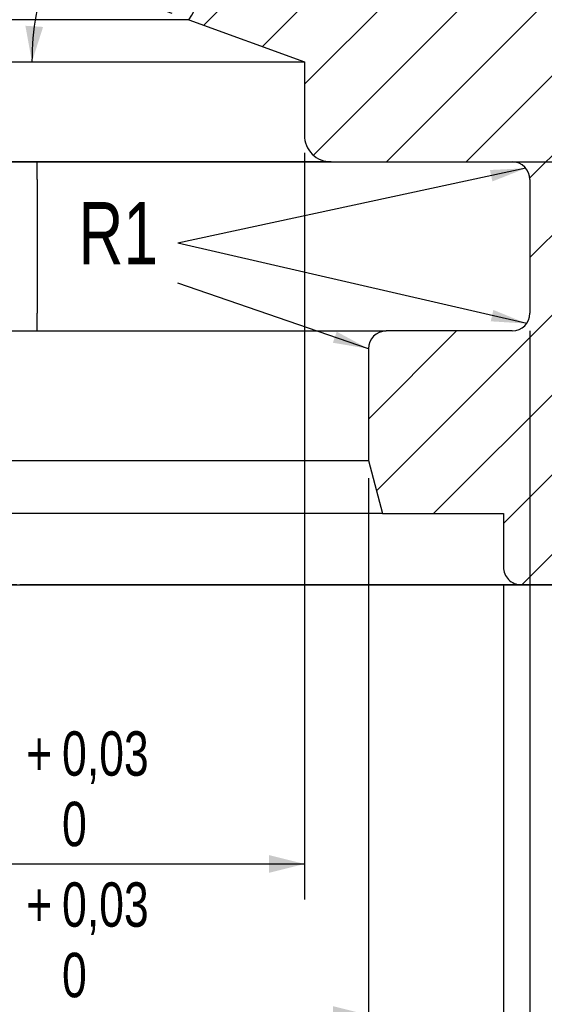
# Model space of a CAD drawing. Header units: millimetres. Extents: x 8 to 586, y 8 to 412.
# Tile 5 of 7: x 298 to 328, y 290 to 345. Entities that reach past the tile are written whole.
import ezdxf

# ---------------------------------------------------------------- set-up
doc = ezdxf.new("R2010")
doc.units = ezdxf.units.MM
for name, color, linetype in [('DIMENSIONS', 2, 'Continuous'), ('HATCH', 3, 'Continuous'), ('TEXT', 2, 'Continuous')]:
    doc.layers.add(name, color=color, linetype=linetype)
doc.layers.add('OUTLINE', color=7, linetype='Continuous', lineweight=25)
doc.styles.add('SLDTEXTSTYLE1', font='TXT', dxfattribs={"width": 0.75})
doc.dimstyles.new('SLDDIMSTYLE0', dxfattribs={"dimtxt": 0.18, "dimasz": 2, "dimexe": 0, "dimexo": 0.0625, "dimgap": 0, "dimtad": 0, "dimtih": 1, "dimtoh": 1, "dimdec": 0, "dimrnd": 1e-09, "dimzin": 0, "dimdsep": 46, "dimtxsty": 'Standard', "dimsah": 1, "dimcen": 0.09, "dimadec": 0, "dimazin": 0, "dimtfac": 2, "dimtdec": 0, "dimtofl": 0, "dimtmove": 0, "dimatfit": 3, "dimfxl": 0, "dimfrac": 2, "dimtolj": 1, "dimtzin": 0, "dimarcsym": 0})
doc.dimstyles.new('SLDDIMSTYLE13', dxfattribs={"dimtxt": 3.5, "dimasz": 2, "dimexe": 0, "dimexo": 0.0625, "dimgap": 0.875, "dimtad": 1, "dimdec": 1, "dimrnd": 1e-09, "dimzin": 12, "dimdsep": 46, "dimtxsty": 'SLDTEXTSTYLE1', "dimsah": 1, "dimcen": 0.09, "dimadec": 0, "dimazin": 3, "dimtol": 1, "dimtp": 0.05, "dimtm": 0.05, "dimtfac": 1, "dimtofl": 0, "dimtmove": 0, "dimatfit": 3, "dimfxl": 0, "dimfrac": 2, "dimtolj": 1, "dimarcsym": 0})
doc.dimstyles.new('SLDDIMSTYLE14', dxfattribs={"dimtxt": 3.5, "dimasz": 2, "dimexe": 0, "dimexo": 0.0625, "dimgap": 0.875, "dimtad": 1, "dimdec": 1, "dimrnd": 1e-09, "dimzin": 12, "dimdsep": 46, "dimtxsty": 'SLDTEXTSTYLE1', "dimsah": 1, "dimcen": 0.09, "dimadec": 0, "dimazin": 3, "dimtol": 1, "dimtp": 0.03, "dimtfac": 1, "dimtofl": 0, "dimtmove": 0, "dimatfit": 3, "dimfxl": 0, "dimfrac": 2, "dimtolj": 1, "dimarcsym": 0})
doc.dimstyles.new('SLDDIMSTYLE2', dxfattribs={"dimtxt": 3.5, "dimasz": 2, "dimexe": 0, "dimexo": 0.0625, "dimgap": 0.875, "dimtad": 1, "dimdec": 1, "dimrnd": 1e-09, "dimzin": 12, "dimdsep": 46, "dimtxsty": 'SLDTEXTSTYLE1', "dimsah": 1, "dimcen": 0.09, "dimadec": 0, "dimazin": 3, "dimtfac": 1, "dimtdec": 1, "dimtofl": 0, "dimtmove": 0, "dimatfit": 3, "dimfxl": 0, "dimfrac": 2, "dimtolj": 1, "dimtzin": 12, "dimarcsym": 0})
doc.dimstyles.new('SLDDIMSTYLE6', dxfattribs={"dimtxt": 3.5, "dimasz": 2, "dimexe": 0, "dimexo": 0.0625, "dimgap": 0.875, "dimtad": 1, "dimdec": 4, "dimzin": 12, "dimdsep": 46, "dimtxsty": 'SLDTEXTSTYLE1', "dimsah": 1, "dimcen": 0.09, "dimazin": 3, "dimtfac": 1, "dimtofl": 0, "dimtmove": 0, "dimatfit": 3, "dimfxl": 0, "dimfrac": 2, "dimtolj": 1, "dimtzin": 12, "dimarcsym": 0})

# ---------------------------------------------------------------- blocks, each defined once
blk = doc.blocks.new('_D_14')
at = {"layer": 'DIMENSIONS'}
for p, q in [((296.4029050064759, 337.0265909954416), (350.4721497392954, 337.0265909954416)), ((348.4721497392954, 337.0265909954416), (348.4721497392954, 313.2265909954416)), ((296.4029050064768, 313.2265909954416), (350.4721497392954, 313.2265909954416))]:
    blk.add_line(p, q, dxfattribs=at)
for points in [[(348.4721497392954, 337.0265909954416), (347.9721497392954, 335.0265909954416), (348.9721497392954, 335.0265909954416)], [(348.4721497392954, 313.2265909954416), (348.9721497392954, 315.2265909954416), (347.9721497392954, 315.2265909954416)]]:
    blk.add_solid(points, dxfattribs=at)
at = {"layer": 'DIMENSIONS', "attachment_point": 1, "rotation": 90.00000000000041, "style": 'SLDTEXTSTYLE1'}
for s, insert, char_height in [('±0,05', (344.9722584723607, 326.3334296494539), 2.5), ('23,8', (343.9604128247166, 315.9949067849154), 3.5)]:
    blk.add_mtext(s, dxfattribs=dict(at, insert=insert, char_height=char_height))
blk = doc.blocks.new('_D_16')
at = {"layer": 'DIMENSIONS'}
for p, q in [((276.3529050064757, 337.5265909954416), (276.3529050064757, 295.5118741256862)), ((314.4529050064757, 337.5265909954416), (314.4529050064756, 295.5118741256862)), ((276.3529050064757, 297.5118741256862), (314.4529050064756, 297.5118741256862))]:
    blk.add_line(p, q, dxfattribs=at)
for points in [[(276.3529050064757, 297.5118741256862), (278.3529050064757, 297.0118741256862), (278.3529050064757, 298.0118741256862)], [(314.4529050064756, 297.5118741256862), (312.4529050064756, 298.0118741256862), (312.4529050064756, 297.0118741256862)]]:
    blk.add_solid(points, dxfattribs=at)
at = {"layer": 'DIMENSIONS', "attachment_point": 1, "style": 'SLDTEXTSTYLE1'}
for s, insert, char_height in [('0,03', (300.8031845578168, 304.9778844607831), 2.5), ('+', (298.7850102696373, 304.9778844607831), 2.5), ('%%c', (283.5378144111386, 302.0236112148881), 3.5), ('38,1', (288.816116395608, 302.0236110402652), 3.5), ('0', (300.8031845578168, 301.0117653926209), 2.5)]:
    blk.add_mtext(s, dxfattribs=dict(at, insert=insert, char_height=char_height))
blk = doc.blocks.new('_D_17')
at = {"layer": 'DIMENSIONS'}
for p, q in [((272.7529050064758, 319.2265909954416), (272.7529050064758, 287.0118741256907)), ((318.0529050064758, 319.2265909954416), (318.0529050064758, 287.0118741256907)), ((272.7529050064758, 289.0118741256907), (318.0529050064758, 289.0118741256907))]:
    blk.add_line(p, q, dxfattribs=at)
for points in [[(272.7529050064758, 289.0118741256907), (274.7529050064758, 288.5118741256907), (274.7529050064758, 289.5118741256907)], [(318.0529050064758, 289.0118741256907), (316.0529050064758, 289.5118741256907), (316.0529050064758, 288.5118741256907)]]:
    blk.add_solid(points, dxfattribs=at)
at = {"layer": 'DIMENSIONS', "attachment_point": 1, "style": 'SLDTEXTSTYLE1'}
for s, insert, char_height in [('0,03', (300.8031845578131, 296.4778844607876), 2.5), ('+', (298.7850102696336, 296.4778844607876), 2.5), ('%%c', (283.5378144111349, 293.5236112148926), 3.5), ('45,3', (288.8161163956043, 293.5236110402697), 3.5), ('0', (300.8031845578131, 292.5117653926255), 2.5)]:
    blk.add_mtext(s, dxfattribs=dict(at, insert=insert, char_height=char_height))
blk = doc.blocks.new('_D_18')
at = {"layer": 'DIMENSIONS'}
for p, q in [((265.1529050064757, 313.2265909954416), (265.1529050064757, 279.0118741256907)), ((325.6529050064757, 313.2265909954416), (325.6529050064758, 279.0118741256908)), ((265.1529050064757, 281.0118741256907), (325.6529050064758, 281.0118741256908))]:
    blk.add_line(p, q, dxfattribs=at)
for points in [[(265.1529050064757, 281.0118741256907), (267.1529050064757, 280.5118741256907), (267.1529050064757, 281.5118741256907)], [(325.6529050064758, 281.0118741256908), (323.6529050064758, 281.5118741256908), (323.6529050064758, 280.5118741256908)]]:
    blk.add_solid(points, dxfattribs=at)
at = {"layer": 'DIMENSIONS', "char_height": 3.5, "attachment_point": 1, "style": 'SLDTEXTSTYLE1'}
for s, insert in [('%%c', (288.2394951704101, 285.5236112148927)), ('60,5', (293.5177971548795, 285.5236110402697))]:
    blk.add_mtext(s, dxfattribs=dict(at, insert=insert))
blk = doc.blocks.new('_D_19')
at = {"layer": 'DIMENSIONS'}
for p, q in [((263.6529050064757, 327.5065909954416), (263.6529050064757, 271.0118741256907)), ((327.1529050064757, 327.5065909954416), (327.1529050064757, 271.0118741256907)), ((263.6529050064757, 273.0118741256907), (327.1529050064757, 273.0118741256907))]:
    blk.add_line(p, q, dxfattribs=at)
for points in [[(263.6529050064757, 273.0118741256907), (265.6529050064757, 272.5118741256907), (265.6529050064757, 273.5118741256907)], [(327.1529050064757, 273.0118741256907), (325.1529050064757, 273.5118741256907), (325.1529050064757, 272.5118741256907)]]:
    blk.add_solid(points, dxfattribs=at)
at = {"layer": 'DIMENSIONS', "char_height": 3.5, "attachment_point": 1, "style": 'SLDTEXTSTYLE1'}
for s, insert in [('%%c', (288.2394951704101, 277.5236112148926)), ('63,5', (293.5177971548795, 277.5236110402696))]:
    blk.add_mtext(s, dxfattribs=dict(at, insert=insert))
blk = doc.blocks.new('_D_20')
at = {"layer": 'DIMENSIONS'}
blk.add_line((307.0001090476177, 345.3686111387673), (298.1543544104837, 348.5882025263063), dxfattribs=at)
for radius, start, end in [(15.3445552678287, 123.669023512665, 160.0000000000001), (15.34455526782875, 160.0000000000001, 180)]:
    blk.add_arc((314.4529050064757, 342.6560152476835), radius, start, end, dxfattribs=at)
for points in [[(300.0337396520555, 347.9041622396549), (298.9929078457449, 346.1246484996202), (299.9527768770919, 345.8441998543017)], [(299.108349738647, 342.6560152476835), (299.7368182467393, 344.6194376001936), (298.7389173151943, 344.6841966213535)]]:
    blk.add_solid(points, dxfattribs=at)
at = {"layer": 'DIMENSIONS', "insert": (296.6270693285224, 352.0843954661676), "char_height": 3.5, "attachment_point": 1, "rotation": 52.075457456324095, "style": 'SLDTEXTSTYLE1'}
blk.add_mtext('20°', dxfattribs=at)

msp = doc.modelspace()

# ---------------------------------------------------------------- hatches: boundary and pattern name
at = {"layer": 'HATCH'}
h = msp.add_hatch(dxfattribs=at)
h.set_pattern_fill('ANSI31', color=256, angle=2.8e-322, style=0)
h.set_pattern_definition([(45, (0, 0), (-2.245064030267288, 2.245064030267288), [])])
edge = h.paths.add_edge_path(flags=0)
edge.add_arc((315.9529050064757, 338.5265909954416), 1.5, 180, 270.0000000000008)
edge.add_line((315.9529050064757, 337.0265909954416), (326.1529050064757, 337.0265909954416))
edge.add_arc((326.1529050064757, 336.0265909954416), 1, -7.958078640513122e-13, 89.9999999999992, ccw=False)
edge.add_line((327.1529050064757, 336.0265909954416), (327.1529050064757, 328.5065909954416))
edge.add_arc((326.1529050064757, 328.5065909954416), 1, 270, 360, ccw=False)
edge.add_line((326.1529050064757, 327.5065909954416), (319.0529050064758, 327.5065909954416))
edge.add_arc((319.0529050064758, 326.5065909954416), 1, 90, 180)
edge.add_line((318.0529050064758, 326.5065909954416), (318.0529050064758, 320.2265909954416))
edge.add_line((318.0529050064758, 320.2265909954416), (318.8567525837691, 317.2265909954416))
edge.add_line((318.8567525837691, 317.2265909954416), (325.6529050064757, 317.2265909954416))
edge.add_line((325.6529050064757, 317.2265909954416), (325.6529050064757, 314.2265909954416))
edge.add_arc((326.6529050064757, 314.2265909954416), 1, 180, 270.0000000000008)
edge.add_line((326.6529050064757, 313.2265909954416), (332.1029050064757, 313.2265909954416))
edge.add_arc((332.1029050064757, 314.2265909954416), 1, 270.0000000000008, 360.0000000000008)
edge.add_line((333.1029050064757, 314.2265909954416), (333.1029050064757, 322.7265909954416))
edge.add_line((333.1029050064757, 322.7265909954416), (336.4029050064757, 322.7265909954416))
edge.add_arc((336.4029050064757, 323.7265909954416), 1, 270.0000000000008, 360.0000000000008)
edge.add_line((337.4029050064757, 323.7265909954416), (337.4029050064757, 331.1765909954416))
edge.add_arc((336.4029050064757, 331.1765909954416), 1, 0, 90)
edge.add_line((336.4029050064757, 332.1765909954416), (333.1029050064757, 332.1765909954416))
edge.add_line((333.1029050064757, 332.1765909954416), (333.1029050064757, 352.3265909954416))
edge.add_line((333.1029050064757, 352.3265909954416), (339.4029050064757, 355.9638976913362))
edge.add_arc((338.9029050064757, 356.8299230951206), 1, 299.9999999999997, 360.0000000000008)
edge.add_line((339.9029050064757, 356.8299230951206), (339.9029050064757, 359.9265909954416))
edge.add_arc((338.9029050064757, 359.9265909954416), 1, 0, 90)
edge.add_line((338.9029050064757, 360.9265909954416), (319.0029050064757, 360.9265909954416))
edge.add_line((319.0029050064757, 360.9265909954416), (315.9029050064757, 364.0265909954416))
edge.add_line((315.9029050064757, 364.0265909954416), (308.1029050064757, 364.0265909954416))
edge.add_line((308.1029050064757, 364.0265909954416), (308.1029050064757, 362.6014696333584))
edge.add_arc((308.9029050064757, 362.6014696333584), 0.7999999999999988, 180, 246.8676036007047)
edge.add_arc((307.8029050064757, 360.0265909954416), 2.000000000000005, -2.0058225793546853, 66.86760360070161, ccw=False)
edge.add_arc((284.8169976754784, 360.8316153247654), 25.00000000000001, 336.544411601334, 357.994177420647, ccw=False)
edge.add_arc((309.9529050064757, 349.9253711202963), 2.4, 156.5444116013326, 232.8827365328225)
edge.add_arc((308.2029050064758, 347.612904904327), 0.4999999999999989, -7.958078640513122e-13, 52.88273653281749, ccw=False)
edge.add_line((308.7029050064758, 347.612904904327), (308.7029050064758, 347.3765909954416))
edge.add_arc((304.7029050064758, 347.3765909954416), 3.999999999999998, 324.0201994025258, 360, ccw=False)
edge.add_line((307.9398016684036, 345.0265909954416), (314.4529050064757, 342.6560152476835))
edge.add_line((314.4529050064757, 342.6560152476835), (314.4529050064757, 338.5265909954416))

# ---------------------------------------------------------------- linework, layer by layer
at = {"layer": 'OUTLINE'}
for p, q in [((307.9398016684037, 345.0265909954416), (295.4029050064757, 345.0265909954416)), ((307.9398016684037, 345.0265909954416), (314.4529050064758, 342.6560152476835)), ((296.1706631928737, 342.6560152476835), (314.4529050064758, 342.6560152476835)), ((314.4529050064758, 342.6560152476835), (314.4529050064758, 338.5265909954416)), ((315.9529050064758, 337.0265909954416), (296.2029050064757, 337.0265909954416)), ((315.9529050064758, 337.0265909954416), (326.1529050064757, 337.0265909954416)), ((299.4029050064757, 336.0265909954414), (299.4029050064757, 328.5065909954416)), ((327.1529050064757, 336.0265909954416), (327.1529050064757, 328.5065909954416)), ((296.2029050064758, 327.5065909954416), (319.0529050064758, 327.5065909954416)), ((326.1529050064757, 327.5065909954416), (319.0529050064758, 327.5065909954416)), ((318.0529050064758, 326.5065909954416), (318.0529050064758, 320.2265909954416)), ((296.1765121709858, 320.2265909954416), (318.0529050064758, 320.2265909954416)), ((318.0529050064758, 320.2265909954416), (318.8567525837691, 317.2265909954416)), ((318.8567525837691, 317.2265909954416), (296.2029050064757, 317.2265909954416)), ((318.8567525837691, 317.2265909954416), (325.6529050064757, 317.2265909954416)), ((325.6529050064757, 317.2265909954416), (325.6529050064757, 314.2265909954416)), ((326.6529050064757, 313.2265909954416), (298.43275092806, 313.2265909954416)), ((332.1029050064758, 313.2265909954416), (326.6529050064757, 313.2265909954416))]:
    msp.add_line(p, q, dxfattribs=at)
for centre, radius, start, end in [((304.7029050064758, 347.3765909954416), 4, 324.0201994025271, 0), ((315.9529050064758, 338.5265909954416), 1.5, 180, 270.0000000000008), ((326.1529050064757, 336.0265909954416), 1, 4.969616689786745e-14, 90), ((326.1529050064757, 328.5065909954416), 1, 270.0000000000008, 4.969616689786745e-14), ((319.0529050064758, 326.5065909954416), 1, 90, 180), ((326.6529050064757, 314.2265909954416), 1, 180, 270.0000000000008)]:
    msp.add_arc(centre, radius, start, end, dxfattribs=at)
for points, knots in [([(299.4029050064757, 336.0265909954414), (299.4029050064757, 336.0640735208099), (299.4029050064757, 336.1290547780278), (299.4029050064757, 336.2206604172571), (299.4029050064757, 336.3018337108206), (299.4029050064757, 336.3820099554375), (299.4029050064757, 336.4594259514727), (299.4029050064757, 336.5332048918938), (299.4029050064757, 336.6032692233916), (299.4029050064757, 336.6700633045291), (299.4029050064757, 336.7321736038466), (299.4029050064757, 336.7889496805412), (299.4029050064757, 336.8403756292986), (299.4029050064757, 336.8866259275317), (299.4029050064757, 336.9267093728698), (299.4029050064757, 336.960233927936), (299.4029050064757, 336.9872847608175), (299.4029050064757, 337.0076217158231), (299.4029050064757, 337.0231603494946), (299.4029050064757, 337.0253414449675), (299.4029050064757, 337.0265909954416)], [0, 0, 0, 0, 0.07126901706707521, 0.123554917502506, 0.1762057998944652, 0.2300062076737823, 0.2842029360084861, 0.3364884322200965, 0.3891352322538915, 0.4429175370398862, 0.497090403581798, 0.5496119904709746, 0.6024941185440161, 0.6565086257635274, 0.7109124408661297, 0.763850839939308, 0.8171529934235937, 0.8715990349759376, 0.9264390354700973, 1, 1, 1, 1]), ([(299.4029050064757, 327.5065909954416), (299.4029050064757, 327.5066043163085), (299.4029050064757, 327.506717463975), (299.4029050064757, 327.5099398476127), (299.4029050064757, 327.5214403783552), (299.4029050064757, 327.5402801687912), (299.4029050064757, 327.5661876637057), (299.4029050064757, 327.5986977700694), (299.4029050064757, 327.6375810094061), (299.4029050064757, 327.6833012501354), (299.4029050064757, 327.7349428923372), (299.4029050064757, 327.7917007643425), (299.4029050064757, 327.8532927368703), (299.4029050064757, 327.9204229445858), (299.4029050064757, 327.9979204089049), (299.4029050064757, 328.0862481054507), (299.4029050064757, 328.177074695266), (299.4029050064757, 328.2628123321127), (299.4029050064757, 328.3422822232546), (299.4029050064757, 328.4237766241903), (299.4029050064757, 328.4789222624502), (299.4029050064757, 328.5065909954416)], [0, 0, 0, 0, 0.007125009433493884, 0.06051994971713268, 0.1142854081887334, 0.1692210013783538, 0.2245617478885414, 0.2779201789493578, 0.3316517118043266, 0.3865642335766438, 0.4418867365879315, 0.4949464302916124, 0.5483787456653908, 0.6029913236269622, 0.6580138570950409, 0.7251415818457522, 0.7930420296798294, 0.843910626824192, 0.8951145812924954, 0.9473748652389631, 1, 1, 1, 1]), ([(296.0695874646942, 314.2265909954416), (296.0707490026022, 314.2040049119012), (296.0731115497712, 314.1580652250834), (296.0930338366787, 314.0862198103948), (296.1265670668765, 314.0131413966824), (296.1714113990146, 313.9459627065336), (296.2206035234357, 313.8876540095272), (296.2886534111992, 313.8197189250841), (296.3696685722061, 313.7545641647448), (296.4620266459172, 313.6924378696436), (296.5710609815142, 313.627781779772), (296.7140616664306, 313.5564443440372), (296.8923326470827, 313.4835541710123), (297.0683237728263, 313.4239383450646), (297.2395283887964, 313.3752380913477), (297.4051514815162, 313.335532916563), (297.5724246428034, 313.3021779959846), (297.7988293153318, 313.2658259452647), (298.0856493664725, 313.2338757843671), (298.3168791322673, 313.2290228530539), (298.43275092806, 313.2265909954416)], [0, 0, 0, 0, 0.02351819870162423, 0.04783559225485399, 0.07748274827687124, 0.107971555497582, 0.1334276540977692, 0.1590873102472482, 0.2114033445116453, 0.2457849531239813, 0.2802803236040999, 0.3498414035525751, 0.4208131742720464, 0.4920545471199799, 0.5546753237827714, 0.6173987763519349, 0.6803936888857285, 0.7434660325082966, 0.8714479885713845, 1, 1, 1, 1])]:
    msp.add_open_spline(points, degree=3, knots=knots, dxfattribs=at)

# ---------------------------------------------------------------- texts
at = {"layer": 'TEXT', "insert": (301.7247510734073, 334.7618146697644), "char_height": 3.5, "attachment_point": 1, "style": 'SLDTEXTSTYLE1'}
msp.add_mtext('R1', dxfattribs=at)

# ---------------------------------------------------------------- dimensions: what is measured, and where the dimension line sits
at = {"layer": 'DIMENSIONS'}
dim = msp.add_angular_dim_2l(base=(299.3414680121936, 345.3205693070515), line1=((307.9398016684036, 345.0265909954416), (314.4529050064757, 342.6560152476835)), line2=((296.1706631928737, 342.6560152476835), (314.4529050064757, 342.6560152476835)), dimstyle='SLDDIMSTYLE6', dxfattribs=at)
dim.commit()
dim.dimension.update_dxf_attribs({"geometry": '_D_20', "text_midpoint": (302.3487993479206, 352.0871340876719), "dimtype": 162})
for base, p1, p2, dimstyle, picture, middle in [((314.4529050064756, 297.5118741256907), (276.3529050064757, 338.5265909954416), (314.4529050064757, 338.5265909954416), 'SLDDIMSTYLE14', '_D_16', (295.4029050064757, 297.5118741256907)), ((327.1529050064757, 273.0118741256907), (263.6529050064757, 328.5065909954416), (327.1529050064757, 328.5065909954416), 'SLDDIMSTYLE2', '_D_19', (295.4029050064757, 273.0118741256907)), ((318.0529050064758, 289.0118741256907), (272.7529050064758, 320.2265909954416), (318.0529050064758, 320.2265909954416), 'SLDDIMSTYLE14', '_D_17', (295.4029050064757, 289.0118741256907))]:
    dim = msp.add_linear_dim(base=base, p1=p1, p2=p2, text='%%c<>', dimstyle=dimstyle, dxfattribs=at)
    dim.commit()
    dim.dimension.update_dxf_attribs({"geometry": picture, "text_midpoint": middle, "dimtype": 160})
dim = msp.add_linear_dim(base=(348.4721497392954, 313.2265909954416), p1=(295.4029050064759, 337.0265909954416), p2=(295.4029050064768, 313.2265909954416), angle=90.0000000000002, dimstyle='SLDDIMSTYLE13', dxfattribs=at)
dim.commit()
dim.dimension.update_dxf_attribs({"geometry": '_D_14', "text_midpoint": (348.4721497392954, 325.1265909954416), "dimtype": 160})
dim = msp.add_linear_dim(base=(325.6529050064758, 281.0118741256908), p1=(265.1529050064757, 314.2265909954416), p2=(325.6529050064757, 314.2265909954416), angle=1.076657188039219e-13, text='%%c<>', dimstyle='SLDDIMSTYLE2', dxfattribs=at)
dim.commit()
dim.dimension.update_dxf_attribs({"geometry": '_D_18', "text_midpoint": (295.4029050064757, 281.0118741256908), "dimtype": 160})

# ---------------------------------------------------------------- leaders
at = {"layer": 'TEXT'}
for points in [[(326.9209839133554, 336.666946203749), (307.3162208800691, 332.4417601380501)], [(326.9654023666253, 327.9236261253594), (307.3162208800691, 332.4417601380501)], [(318.0529050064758, 326.5065909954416), (307.3162208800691, 330.1984469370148)]]:
    msp.add_leader(points, dimstyle='SLDDIMSTYLE0', dxfattribs=at)

doc.saveas('drawing.dxf')
